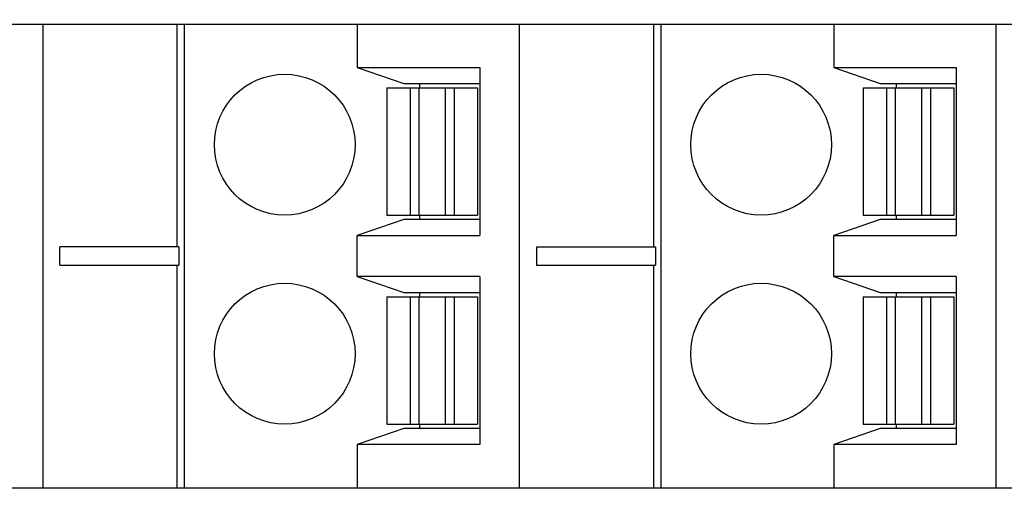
# Model space of a CAD drawing. Header units: inches. Extents: x 0 to 22, y 0 to 17.
# Tile 37 of 46: x 9.006 to 9.861, y 12.738 to 13.148. Entities that reach past the tile are written whole.
import ezdxf

# ---------------------------------------------------------------- set-up
doc = ezdxf.new("R2010")
doc.units = ezdxf.units.IN
doc.header["$LTSCALE"] = 1.21
doc.header["$MEASUREMENT"] = 0
doc.layers.get('0').update_dxf_attribs({"linetype": 'CONTINUOUS'})
doc.layers.add('DIMENSIONS', color=7, linetype='CONTINUOUS')
doc.styles.get("Standard").update_dxf_attribs({"font": 'txt', "width": 0.8})
doc.dimstyles.new('DIMSTYLE_1', dxfattribs={"dimtxt": 0.125, "dimasz": 0.18, "dimexe": 0.125, "dimexo": 0.0625, "dimgap": 0.0625, "dimtad": 0, "dimtih": 1, "dimtoh": 1, "dimdsep": 46, "dimtxsty": 'STANDARD', "dimblk": '_FILLED', "dimblk1": '_FILLED', "dimblk2": '_FILLED', "dimcen": 0.09, "dimadec": 0, "dimazin": 0, "dimtp": 0.02, "dimtm": 0.02, "dimtfac": 1, "dimtofl": 0, "dimtmove": 0, "dimatfit": 3, "dimldrblk": '_FILLED', "dimfxl": 1, "dimtolj": 1, "dimarcsym": 0})

# ---------------------------------------------------------------- blocks, each defined once
blk = doc.blocks.new('_FILLED')
at = {"color": 0, "linetype": 'BYBLOCK'}
blk.add_solid([(0, 0), (-1, 0.1736), (-1, -0.1736)], dxfattribs=at)
blk = doc.blocks.new('*D1')
at = {"layer": 'DIMENSIONS', "color": 2, "linetype": 'CONTINUOUS'}
for p, q in [((8.68017, 14.08066), (7.69893, 14.08066)), ((7.82393, 14.08066), (7.82393, 13.01668)), ((7.82393, 11.70271), (7.82393, 12.76668)), ((10.59585, 11.70271), (7.69893, 11.70271))]:
    blk.add_line(p, q, dxfattribs=at)
at = {"layer": 'DIMENSIONS', "color": 2, "linetype": 'CONTINUOUS', "xscale": 0.18, "yscale": 0.18, "zscale": 0.18}
for p, rotation in [((7.82393, 14.08066), 90), ((7.82393, 11.70271), 270)]:
    blk.add_blockref('_FILLED', p, dxfattribs=dict(at, rotation=rotation))
at = {"layer": 'DIMENSIONS', "color": 2, "linetype": 'CONTINUOUS', "insert": (7.82393, 12.95418), "char_height": 0.125, "width": 1.225, "attachment_point": 2, "line_spacing_factor": 0.9}
blk.add_mtext('60.4{\\Ftxt.shx;\\W1.000000;\\H0.125000; }[2.378]', dxfattribs=at)
blk = doc.blocks.new('*D3')
at = {"layer": 'DIMENSIONS', "color": 2, "linetype": 'CONTINUOUS'}
for p, q in [((8.71812, 12.67958), (8.71812, 10.82771)), ((11.13008, 11.68745), (11.13008, 10.82771)), ((8.71812, 10.95271), (9.1991, 10.95271)), ((11.13008, 10.95271), (10.6491, 10.95271))]:
    blk.add_line(p, q, dxfattribs=at)
at = {"layer": 'DIMENSIONS', "color": 2, "linetype": 'CONTINUOUS', "xscale": 0.18, "yscale": 0.18, "zscale": 0.18}
for p, rotation in [((8.71812, 10.95271), 180), ((11.13008, 10.95271), 2e-10)]:
    blk.add_blockref('_FILLED', p, dxfattribs=dict(at, rotation=rotation))
at = {"layer": 'DIMENSIONS', "color": 2, "linetype": 'CONTINUOUS', "insert": (9.9241, 11.01521), "char_height": 0.125, "width": 1.325, "attachment_point": 2, "line_spacing_factor": 0.9}
blk.add_mtext('61.26{\\Ftxt.shx;\\W1.000000;\\H0.125000; }[2.412]', dxfattribs=at)

msp = doc.modelspace()

# ---------------------------------------------------------------- linework, layer by layer
at = {"color": 7, "linetype": 'CONTINUOUS'}
for p, q in [((8.71812, 13.14365), (10.86174, 13.14365)), ((9.02657, 13.14365), (9.02657, 12.74208)), ((9.14293, 13.14365), (9.14293, 12.95074)), ((9.14921, 13.14365), (9.14921, 12.74208)), ((9.29933, 13.14365), (9.29933, 13.10625)), ((9.43995, 13.14365), (9.43995, 12.74208)), ((9.55632, 13.14365), (9.55632, 12.95074)), ((9.5626, 13.14365), (9.5626, 12.74208)), ((9.71272, 13.14365), (9.71272, 13.10625)), ((9.85334, 13.14365), (9.85334, 12.74208)), ((9.29933, 13.10625), (9.33962, 13.09247)), ((9.29933, 13.10625), (9.40567, 13.10625)), ((9.40567, 13.10625), (9.40567, 12.96058)), ((9.71272, 13.10625), (9.75301, 13.09247)), ((9.71272, 13.10625), (9.81906, 13.10625)), ((9.81906, 13.10625), (9.81906, 12.96058)), ((9.32496, 13.08853), (9.32496, 12.9783)), ((9.32496, 13.08853), (9.4037, 13.08853)), ((9.33962, 13.09247), (9.40567, 13.09247)), ((9.34525, 13.08853), (9.34525, 12.9783)), ((9.3528, 13.08853), (9.3528, 12.9783)), ((9.35344, 13.09247), (9.35344, 13.08853)), ((9.37587, 12.9783), (9.37587, 13.08853)), ((9.38342, 13.08853), (9.38342, 12.9783)), ((9.4037, 13.08853), (9.4037, 12.9783)), ((9.73835, 13.08853), (9.73835, 12.9783)), ((9.73835, 13.08853), (9.81709, 13.08853)), ((9.75301, 13.09247), (9.81906, 13.09247)), ((9.75864, 13.08853), (9.75864, 12.9783)), ((9.76619, 13.08853), (9.76619, 12.9783)), ((9.76682, 13.09247), (9.76682, 13.08853)), ((9.78925, 12.9783), (9.78925, 13.08853)), ((9.7968, 13.08853), (9.7968, 12.9783)), ((9.81709, 13.08853), (9.81709, 12.9783)), ((9.32496, 12.9783), (9.4037, 12.9783)), ((9.35344, 12.9783), (9.35344, 12.97436)), ((9.73835, 12.9783), (9.81709, 12.9783)), ((9.76682, 12.9783), (9.76682, 12.97436)), ((9.33962, 12.97436), (9.29933, 12.96058)), ((9.40567, 12.97436), (9.33962, 12.97436)), ((9.75301, 12.97436), (9.71272, 12.96058)), ((9.81906, 12.97436), (9.75301, 12.97436)), ((9.29933, 12.92515), (9.29933, 12.96058)), ((9.29933, 12.96058), (9.40567, 12.96058)), ((9.71272, 12.92515), (9.71272, 12.96058)), ((9.71272, 12.96058), (9.81906, 12.96058)), ((9.04138, 12.93499), (9.04138, 12.95074)), ((9.14462, 12.95074), (9.04138, 12.95074)), ((9.14462, 12.95074), (9.14462, 12.93499)), ((9.45477, 12.95074), (9.45477, 12.93499)), ((9.45477, 12.95074), (9.55801, 12.95074)), ((9.55801, 12.95074), (9.55801, 12.93499)), ((9.04138, 12.93499), (9.14462, 12.93499)), ((9.14293, 12.93499), (9.14293, 12.74208)), ((9.45477, 12.93499), (9.55801, 12.93499)), ((9.55632, 12.93499), (9.55632, 12.74208)), ((9.29933, 12.92515), (9.33962, 12.91137)), ((9.40567, 12.92515), (9.29933, 12.92515)), ((9.40567, 12.92515), (9.40567, 12.77948)), ((9.71272, 12.92515), (9.75301, 12.91137)), ((9.81906, 12.92515), (9.71272, 12.92515)), ((9.81906, 12.92515), (9.81906, 12.77948)), ((9.33962, 12.91137), (9.40567, 12.91137)), ((9.35344, 12.91137), (9.35344, 12.90743)), ((9.75301, 12.91137), (9.81906, 12.91137)), ((9.76682, 12.91137), (9.76682, 12.90743)), ((9.32496, 12.90743), (9.32496, 12.7972)), ((9.32496, 12.90743), (9.4037, 12.90743)), ((9.34525, 12.90743), (9.34525, 12.7972)), ((9.3528, 12.90743), (9.3528, 12.7972)), ((9.37587, 12.7972), (9.37587, 12.90743)), ((9.38342, 12.90743), (9.38342, 12.7972)), ((9.4037, 12.90743), (9.4037, 12.7972)), ((9.73835, 12.90743), (9.73835, 12.7972)), ((9.73835, 12.90743), (9.81709, 12.90743)), ((9.75864, 12.90743), (9.75864, 12.7972)), ((9.76619, 12.90743), (9.76619, 12.7972)), ((9.78925, 12.7972), (9.78925, 12.90743)), ((9.7968, 12.90743), (9.7968, 12.7972)), ((9.81709, 12.90743), (9.81709, 12.7972)), ((9.33962, 12.79326), (9.29933, 12.77948)), ((9.32496, 12.7972), (9.4037, 12.7972)), ((9.40567, 12.79326), (9.33962, 12.79326)), ((9.35344, 12.7972), (9.35344, 12.79326)), ((9.75301, 12.79326), (9.71272, 12.77948)), ((9.73835, 12.7972), (9.81709, 12.7972)), ((9.81906, 12.79326), (9.75301, 12.79326)), ((9.76682, 12.7972), (9.76682, 12.79326)), ((9.29933, 12.77948), (9.29933, 12.74208)), ((9.40567, 12.77948), (9.29933, 12.77948)), ((9.71272, 12.77948), (9.71272, 12.74208)), ((9.81906, 12.77948), (9.71272, 12.77948)), ((8.71812, 12.74208), (10.86174, 12.74208))]:
    msp.add_line(p, q, dxfattribs=at)
for centre in [(9.23638, 13.03932), (9.64977, 13.03932), (9.23638, 12.85822), (9.64977, 12.85822)]:
    msp.add_circle(centre, 0.06102, dxfattribs=at)

# ---------------------------------------------------------------- dimensions: what is measured, and where the dimension line sits
at = {"layer": 'DIMENSIONS', "color": 2, "linetype": 'CONTINUOUS'}
dim = msp.add_linear_dim(base=(7.82393, 11.70271), p1=(8.74267, 14.08066), p2=(10.65835, 11.70271), angle=270, dimstyle='DIMSTYLE_1', dxfattribs=at)
dim.commit()
dim.dimension.update_dxf_attribs({"geometry": '*D1', "text_midpoint": (7.82393, 12.89168), "dimtype": 160})
dim = msp.add_linear_dim(base=(11.13008, 10.95271), p1=(8.71812, 12.74208), p2=(11.13008, 11.74995), dimstyle='DIMSTYLE_1', dxfattribs=at)
dim.commit()
dim.dimension.update_dxf_attribs({"geometry": '*D3', "text_midpoint": (9.9241, 10.95271), "dimtype": 160})

doc.saveas('drawing.dxf')
